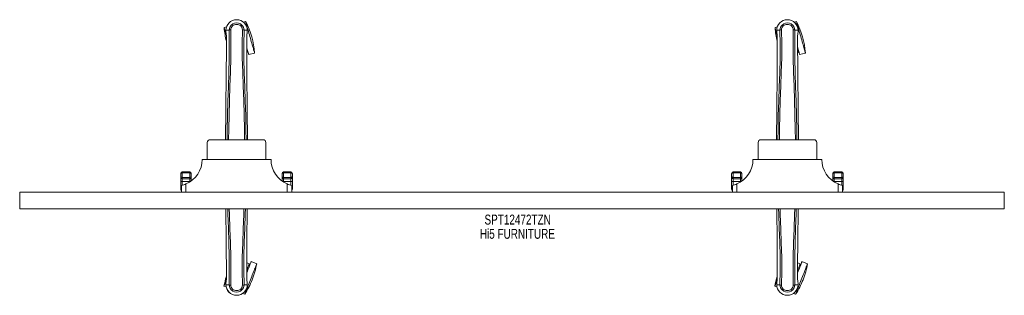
# Model space of a CAD drawing. Header units: inches. Extents: x 8.3 to 79.8, y 25 to 45.1.
import ezdxf

# ---------------------------------------------------------------- set-up
doc = ezdxf.new("R2010")
doc.units = ezdxf.units.IN
doc.header["$MEASUREMENT"] = 0
doc.linetypes.add('SLD-Solid', pattern=[0])
doc.layers.add('HI5-SYMBOLTEXT', color=5, linetype='SLD-Solid')
doc.styles.add('SLDTEXTSTYLE0', font='TXT', dxfattribs={"width": 0.75})

# ---------------------------------------------------------------- blocks, each defined once
blk = doc.blocks.new('SW_NOTE_0')
at = {"layer": 'HI5-SYMBOLTEXT', "color": 0, "char_height": 0.72, "attachment_point": 1, "style": 'SLDTEXTSTYLE0'}
for s, insert in [('SPT12472TZN', (0, 0.928)), ('Hi5 FURNITURE', (-0.341, -0.107))]:
    blk.add_mtext(s, dxfattribs=dict(at, insert=insert))

msp = doc.modelspace()

# ---------------------------------------------------------------- linework, layer by layer
at = {"color": 7, "linetype": 'SLD-Solid', "lineweight": 15}
for p, q in [((23.299, 44.528), (23.137, 44.482)), ((24.697, 44.923), (24.535, 44.878)), ((63.299, 44.528), (63.137, 44.482)), ((64.697, 44.923), (64.535, 44.878)), ((23.258, 44.287), (23.258, 44.17)), ((23.262, 44.287), (23.258, 44.287)), ((23.258, 44.17), (23.258, 44.166)), ((23.259, 44.286), (23.259, 44.17)), ((23.315, 44.286), (23.262, 44.287)), ((23.3, 43.786), (23.298, 42.861)), ((23.301, 42.861), (23.302, 43.785)), ((23.338, 44.286), (23.315, 44.286)), ((23.497, 44.286), (23.338, 44.286)), ((23.614, 44.322), (23.614, 44.324)), ((24.461, 44.324), (24.461, 44.322)), ((24.737, 44.286), (24.579, 44.286)), ((24.76, 44.286), (24.737, 44.286)), ((24.813, 44.287), (24.76, 44.286)), ((24.774, 43.732), (24.774, 43.785)), ((24.775, 43.786), (24.775, 43.732)), ((24.817, 44.287), (24.813, 44.287)), ((24.816, 44.17), (24.816, 44.286)), ((24.817, 44.287), (24.817, 44.17)), ((24.817, 44.166), (24.817, 44.17)), ((63.258, 44.287), (63.258, 44.17)), ((63.262, 44.287), (63.258, 44.287)), ((63.258, 44.17), (63.258, 44.166)), ((63.259, 44.286), (63.259, 44.17)), ((63.315, 44.286), (63.262, 44.287)), ((63.3, 43.786), (63.298, 42.861)), ((63.301, 42.861), (63.302, 43.785)), ((63.338, 44.286), (63.315, 44.286)), ((63.497, 44.286), (63.338, 44.286)), ((63.614, 44.322), (63.614, 44.324)), ((64.461, 44.324), (64.461, 44.322)), ((64.737, 44.286), (64.579, 44.286)), ((64.76, 44.286), (64.737, 44.286)), ((64.813, 44.287), (64.76, 44.286)), ((64.774, 43.732), (64.774, 43.785)), ((64.775, 43.786), (64.775, 43.732)), ((64.817, 44.287), (64.813, 44.287)), ((64.816, 44.17), (64.816, 44.286)), ((64.817, 44.287), (64.817, 44.17)), ((64.817, 44.166), (64.817, 44.17)), ((24.778, 42.673), (24.816, 42.684)), ((24.927, 42.52), (25.344, 42.638)), ((64.778, 42.673), (64.816, 42.684)), ((64.927, 42.52), (65.344, 42.638)), ((21.913, 36.141), (21.913, 34.903)), ((22.113, 36.341), (25.963, 36.341)), ((26.163, 36.141), (26.163, 34.903)), ((61.913, 36.141), (61.913, 34.903)), ((62.113, 36.341), (65.963, 36.341)), ((66.163, 36.141), (66.163, 34.903)), ((21.538, 34.903), (26.538, 34.903)), ((61.538, 34.903), (66.538, 34.903)), ((19.988, 33.692), (19.988, 33.879)), ((19.988, 33.608), (19.988, 33.692)), ((19.988, 33.338), (19.988, 33.608)), ((20.638, 34.005), (20.088, 34.005)), ((20.088, 34.005), (20.088, 33.939)), ((20.088, 33.939), (20.088, 33.595)), ((20.638, 33.939), (20.088, 33.939)), ((20.638, 33.939), (20.638, 34.005)), ((20.638, 33.595), (20.638, 33.939)), ((20.738, 33.879), (20.738, 33.692)), ((20.738, 33.692), (20.738, 33.608)), ((20.738, 33.608), (20.738, 33.343)), ((27.338, 33.692), (27.338, 33.879)), ((27.338, 33.608), (27.338, 33.692)), ((27.338, 33.343), (27.338, 33.608)), ((27.988, 34.005), (27.438, 34.005)), ((27.438, 34.005), (27.438, 33.939)), ((27.438, 33.939), (27.438, 33.595)), ((27.988, 33.939), (27.438, 33.939)), ((27.988, 33.939), (27.988, 34.005)), ((27.988, 33.595), (27.988, 33.939)), ((28.088, 33.879), (28.088, 33.692)), ((28.088, 33.692), (28.088, 33.608)), ((28.088, 33.608), (28.088, 33.338)), ((59.988, 33.692), (59.988, 33.879)), ((59.988, 33.608), (59.988, 33.692)), ((59.988, 33.338), (59.988, 33.608)), ((60.638, 34.005), (60.088, 34.005)), ((60.088, 34.005), (60.088, 33.939)), ((60.088, 33.939), (60.088, 33.595)), ((60.638, 33.939), (60.088, 33.939)), ((60.638, 33.939), (60.638, 34.005)), ((60.638, 33.595), (60.638, 33.939)), ((60.738, 33.879), (60.738, 33.692)), ((60.738, 33.692), (60.738, 33.608)), ((60.738, 33.608), (60.738, 33.343)), ((67.338, 33.692), (67.338, 33.879)), ((67.338, 33.608), (67.338, 33.692)), ((67.338, 33.343), (67.338, 33.608)), ((67.988, 34.005), (67.438, 34.005)), ((67.438, 34.005), (67.438, 33.939)), ((67.438, 33.939), (67.438, 33.595)), ((67.988, 33.939), (67.438, 33.939)), ((67.988, 33.939), (67.988, 34.005)), ((67.988, 33.595), (67.988, 33.939)), ((68.088, 33.879), (68.088, 33.692)), ((68.088, 33.692), (68.088, 33.608)), ((68.088, 33.608), (68.088, 33.338)), ((19.988, 32.911), (19.988, 33.338)), ((19.988, 32.753), (19.988, 32.911)), ((20.038, 32.528), (20.038, 33.028)), ((20.088, 33.595), (20.638, 33.595)), ((20.088, 33.595), (20.088, 33.511)), ((20.088, 33.511), (20.638, 33.511)), ((20.088, 33.511), (20.088, 33.302)), ((20.638, 33.302), (20.088, 33.302)), ((20.088, 33.302), (20.088, 33.04)), ((20.362, 33.132), (20.362, 32.528)), ((20.638, 33.511), (20.638, 33.595)), ((20.638, 33.302), (20.638, 33.511)), ((20.638, 33.275), (20.638, 33.302)), ((27.988, 33.595), (27.438, 33.595)), ((27.438, 33.595), (27.438, 33.511)), ((27.988, 33.511), (27.438, 33.511)), ((27.438, 33.511), (27.438, 33.302)), ((27.988, 33.302), (27.438, 33.302)), ((27.438, 33.302), (27.438, 33.275)), ((27.714, 32.528), (27.714, 33.132)), ((27.988, 33.511), (27.988, 33.595)), ((27.988, 33.302), (27.988, 33.511)), ((27.988, 33.04), (27.988, 33.302)), ((28.038, 33.028), (28.038, 32.528)), ((28.088, 33.338), (28.088, 32.911)), ((28.088, 32.911), (28.088, 32.753)), ((59.988, 32.911), (59.988, 33.338)), ((59.988, 32.753), (59.988, 32.911)), ((60.038, 32.528), (60.038, 33.028)), ((60.088, 33.595), (60.638, 33.595)), ((60.088, 33.595), (60.088, 33.511)), ((60.088, 33.511), (60.638, 33.511)), ((60.088, 33.511), (60.088, 33.302)), ((60.638, 33.302), (60.088, 33.302)), ((60.088, 33.302), (60.088, 33.04)), ((60.362, 33.132), (60.362, 32.528)), ((60.638, 33.511), (60.638, 33.595)), ((60.638, 33.302), (60.638, 33.511)), ((60.638, 33.275), (60.638, 33.302)), ((67.988, 33.595), (67.438, 33.595)), ((67.438, 33.595), (67.438, 33.511)), ((67.988, 33.511), (67.438, 33.511)), ((67.438, 33.511), (67.438, 33.302)), ((67.988, 33.302), (67.438, 33.302)), ((67.438, 33.302), (67.438, 33.275)), ((67.714, 32.528), (67.714, 33.132)), ((67.988, 33.511), (67.988, 33.595)), ((67.988, 33.302), (67.988, 33.511)), ((67.988, 33.04), (67.988, 33.302)), ((68.038, 33.028), (68.038, 32.528)), ((68.088, 33.338), (68.088, 32.911)), ((68.088, 32.911), (68.088, 32.753)), ((8.288, 32.528), (8.288, 31.324)), ((79.788, 32.528), (8.288, 32.528)), ((79.788, 32.528), (79.788, 31.324)), ((79.788, 31.324), (8.288, 31.324)), ((24.774, 27.245), (24.774, 26.321)), ((24.775, 26.32), (24.778, 27.245)), ((24.968, 27.339), (24.778, 27.413)), ((25.498, 27.332), (25.094, 27.491)), ((64.774, 27.245), (64.774, 26.321)), ((64.775, 26.32), (64.778, 27.245)), ((64.968, 27.339), (64.778, 27.413)), ((65.498, 27.332), (65.094, 27.491)), ((23.258, 25.94), (23.258, 25.936)), ((23.258, 25.819), (23.258, 25.936)), ((23.258, 25.819), (23.262, 25.819)), ((23.259, 25.936), (23.259, 25.82)), ((23.262, 25.819), (23.315, 25.82)), ((23.3, 26.32), (23.3, 26.374)), ((23.302, 26.375), (23.302, 26.321)), ((23.315, 25.82), (23.338, 25.82)), ((23.338, 25.82), (23.497, 25.82)), ((23.614, 25.782), (23.614, 25.785)), ((24.461, 25.785), (24.461, 25.782)), ((24.579, 25.82), (24.737, 25.82)), ((24.737, 25.82), (24.76, 25.82)), ((24.76, 25.82), (24.813, 25.819)), ((24.813, 25.819), (24.817, 25.819)), ((24.816, 25.82), (24.816, 25.936)), ((24.817, 25.936), (24.817, 25.94)), ((24.817, 25.819), (24.817, 25.936)), ((63.258, 25.94), (63.258, 25.936)), ((63.258, 25.819), (63.258, 25.936)), ((63.258, 25.819), (63.262, 25.819)), ((63.259, 25.936), (63.259, 25.82)), ((63.262, 25.819), (63.315, 25.82)), ((63.3, 26.32), (63.3, 26.374)), ((63.302, 26.375), (63.302, 26.321)), ((63.315, 25.82), (63.338, 25.82)), ((63.338, 25.82), (63.497, 25.82)), ((63.614, 25.782), (63.614, 25.785)), ((64.461, 25.785), (64.461, 25.782)), ((64.579, 25.82), (64.737, 25.82)), ((64.737, 25.82), (64.76, 25.82)), ((64.76, 25.82), (64.813, 25.819)), ((64.813, 25.819), (64.817, 25.819)), ((64.816, 25.82), (64.816, 25.936)), ((64.817, 25.936), (64.817, 25.94)), ((64.817, 25.819), (64.817, 25.936)), ((23.122, 25.713), (23.278, 25.652)), ((24.474, 25.183), (24.631, 25.121)), ((63.122, 25.713), (63.278, 25.652)), ((64.474, 25.183), (64.631, 25.121))]:
    msp.add_line(p, q, dxfattribs=at)
at = {"color": 7, "linetype": 'SLD-Solid', "lineweight": 15, "flags": 128}
for points in [[(23.137, 44.482), (23.139, 44.476), (23.145, 44.456), (23.154, 44.423), (23.167, 44.377), (23.184, 44.319), (23.203, 44.249), (23.226, 44.169), (23.251, 44.079), (23.279, 43.981), (23.294, 43.928)], [(23.614, 44.324), (23.62, 44.4), (23.643, 44.475), (23.683, 44.543), (23.736, 44.603), (23.801, 44.652), (23.875, 44.688), (23.955, 44.71), (24.038, 44.717), (24.121, 44.71), (24.2, 44.688), (24.274, 44.652), (24.339, 44.603), (24.393, 44.543), (24.432, 44.475), (24.455, 44.4), (24.461, 44.324)], [(24.697, 44.923), (24.699, 44.917), (24.705, 44.897), (24.714, 44.864), (24.727, 44.818), (24.744, 44.76), (24.763, 44.69), (24.786, 44.61), (24.811, 44.521), (24.839, 44.422), (24.869, 44.316), (24.901, 44.204), (24.934, 44.086), (24.968, 43.966), (25.003, 43.843), (25.038, 43.719), (25.073, 43.596), (25.107, 43.475), (25.14, 43.358), (25.172, 43.245), (25.202, 43.139), (25.23, 43.041), (25.255, 42.951), (25.278, 42.871), (25.297, 42.802), (25.314, 42.744), (25.327, 42.698), (25.336, 42.665), (25.342, 42.645), (25.344, 42.638)], [(63.137, 44.482), (63.139, 44.476), (63.145, 44.456), (63.154, 44.423), (63.167, 44.377), (63.184, 44.319), (63.203, 44.249), (63.226, 44.169), (63.251, 44.079), (63.279, 43.981), (63.294, 43.928)], [(63.614, 44.324), (63.62, 44.4), (63.643, 44.475), (63.683, 44.543), (63.736, 44.603), (63.801, 44.652), (63.875, 44.688), (63.955, 44.71), (64.038, 44.717), (64.121, 44.71), (64.2, 44.688), (64.274, 44.652), (64.339, 44.603), (64.393, 44.543), (64.432, 44.475), (64.455, 44.4), (64.461, 44.324)], [(64.697, 44.923), (64.699, 44.917), (64.705, 44.897), (64.714, 44.864), (64.727, 44.818), (64.744, 44.76), (64.763, 44.69), (64.786, 44.61), (64.811, 44.521), (64.839, 44.422), (64.869, 44.316), (64.901, 44.204), (64.934, 44.086), (64.968, 43.966), (65.003, 43.843), (65.038, 43.719), (65.073, 43.596), (65.107, 43.475), (65.14, 43.358), (65.172, 43.245), (65.202, 43.139), (65.23, 43.041), (65.255, 42.951), (65.278, 42.871), (65.297, 42.802), (65.314, 42.744), (65.327, 42.698), (65.336, 42.665), (65.342, 42.645), (65.344, 42.638)], [(23.258, 44.17), (23.271, 44.073), (23.287, 43.997)], [(23.258, 44.166), (23.27, 44.076), (23.289, 43.986)], [(23.287, 43.997), (23.287, 43.991), (23.289, 43.986)], [(23.3, 43.786), (23.3, 43.786), (23.301, 43.785), (23.302, 43.785)], [(23.352, 36.341), (23.357, 37.052), (23.377, 38.097), (23.406, 39.139), (23.441, 40.178), (23.476, 41.211), (23.501, 42.241), (23.509, 43.266), (23.497, 44.286)], [(23.461, 36.341), (23.468, 37.106), (23.489, 38.148), (23.521, 39.188), (23.558, 40.224), (23.595, 41.255), (23.621, 42.282), (23.629, 43.304), (23.615, 44.321)], [(24.614, 36.341), (24.608, 37.106), (24.586, 38.149), (24.555, 39.189), (24.517, 40.224), (24.481, 41.255), (24.455, 42.282), (24.447, 43.304), (24.461, 44.321)], [(24.723, 36.341), (24.718, 37.052), (24.699, 38.097), (24.669, 39.139), (24.634, 40.177), (24.6, 41.211), (24.575, 42.241), (24.566, 43.266), (24.579, 44.286)], [(24.773, 43.785), (24.774, 43.785), (24.775, 43.786), (24.775, 43.786)], [(24.775, 43.732), (24.783, 41.162), (24.811, 38.537), (24.839, 36.341)], [(24.787, 43.986), (24.804, 44.066), (24.817, 44.166)], [(24.787, 43.986), (24.788, 43.991), (24.789, 43.997)], [(24.817, 44.17), (24.805, 44.073), (24.789, 43.997)], [(24.816, 44.286), (24.817, 44.286), (24.818, 44.287), (24.817, 44.287)], [(63.258, 44.17), (63.271, 44.073), (63.287, 43.997)], [(63.258, 44.166), (63.27, 44.076), (63.289, 43.986)], [(63.287, 43.997), (63.287, 43.991), (63.289, 43.986)], [(63.3, 43.786), (63.3, 43.786), (63.301, 43.785), (63.302, 43.785)], [(63.352, 36.341), (63.357, 37.052), (63.377, 38.097), (63.406, 39.139), (63.441, 40.178), (63.476, 41.211), (63.501, 42.241), (63.509, 43.266), (63.497, 44.286)], [(63.461, 36.341), (63.468, 37.106), (63.489, 38.148), (63.521, 39.188), (63.558, 40.224), (63.595, 41.255), (63.621, 42.282), (63.629, 43.304), (63.615, 44.321)], [(64.614, 36.341), (64.608, 37.106), (64.586, 38.149), (64.555, 39.189), (64.517, 40.224), (64.481, 41.255), (64.455, 42.282), (64.447, 43.304), (64.461, 44.321)], [(64.723, 36.341), (64.718, 37.052), (64.699, 38.097), (64.669, 39.139), (64.634, 40.177), (64.6, 41.211), (64.575, 42.241), (64.566, 43.266), (64.579, 44.286)], [(64.773, 43.785), (64.774, 43.785), (64.775, 43.786), (64.775, 43.786)], [(64.775, 43.732), (64.783, 41.162), (64.811, 38.537), (64.839, 36.341)], [(64.787, 43.986), (64.804, 44.066), (64.817, 44.166)], [(64.787, 43.986), (64.788, 43.991), (64.789, 43.997)], [(64.817, 44.17), (64.805, 44.073), (64.789, 43.997)], [(64.816, 44.286), (64.817, 44.286), (64.818, 44.287), (64.817, 44.287)], [(24.778, 43.048), (24.785, 43.022), (24.813, 42.923), (24.838, 42.833), (24.861, 42.753), (24.881, 42.684), (24.897, 42.626), (24.91, 42.58), (24.919, 42.547), (24.925, 42.527), (24.927, 42.52)], [(64.778, 43.048), (64.785, 43.022), (64.813, 42.923), (64.838, 42.833), (64.861, 42.753), (64.881, 42.684), (64.897, 42.626), (64.91, 42.58), (64.919, 42.547), (64.925, 42.527), (64.927, 42.52)], [(23.298, 42.861), (23.292, 41.162), (23.265, 38.537), (23.237, 36.341)], [(24.779, 42.812), (24.79, 42.775), (24.802, 42.732), (24.81, 42.703), (24.815, 42.687), (24.816, 42.684)], [(63.298, 42.861), (63.292, 41.162), (63.265, 38.537), (63.237, 36.341)], [(64.779, 42.812), (64.79, 42.775), (64.802, 42.732), (64.81, 42.703), (64.815, 42.687), (64.816, 42.684)], [(20.088, 33.939), (20.081, 33.939), (20.062, 33.937), (20.046, 33.933), (20.017, 33.921), (20.016, 33.919), (20.002, 33.908), (19.991, 33.892), (19.988, 33.885), (19.988, 33.882), (19.988, 33.881), (19.988, 33.88), (19.988, 33.879), (19.988, 33.879), (19.988, 33.879)], [(20.738, 33.879), (20.738, 33.879), (20.738, 33.879), (20.738, 33.88), (20.738, 33.881), (20.738, 33.882), (20.737, 33.885), (20.735, 33.892), (20.723, 33.908), (20.71, 33.919), (20.708, 33.921), (20.68, 33.933), (20.664, 33.937), (20.644, 33.939), (20.638, 33.939)], [(27.438, 33.939), (27.431, 33.939), (27.412, 33.937), (27.396, 33.933), (27.367, 33.921), (27.366, 33.919), (27.352, 33.908), (27.341, 33.892), (27.338, 33.885), (27.338, 33.882), (27.338, 33.881), (27.338, 33.88), (27.338, 33.879), (27.338, 33.879), (27.338, 33.879)], [(28.088, 33.879), (28.088, 33.879), (28.088, 33.879), (28.088, 33.88), (28.088, 33.881), (28.088, 33.882), (28.087, 33.885), (28.085, 33.892), (28.073, 33.908), (28.06, 33.919), (28.058, 33.921), (28.03, 33.933), (28.014, 33.937), (27.994, 33.939), (27.988, 33.939)], [(60.088, 33.939), (60.081, 33.939), (60.062, 33.937), (60.046, 33.933), (60.017, 33.921), (60.016, 33.919), (60.002, 33.908), (59.991, 33.892), (59.988, 33.885), (59.988, 33.882), (59.988, 33.881), (59.988, 33.88), (59.988, 33.879), (59.988, 33.879), (59.988, 33.879)], [(60.738, 33.879), (60.738, 33.879), (60.738, 33.879), (60.738, 33.88), (60.738, 33.881), (60.738, 33.882), (60.737, 33.885), (60.735, 33.892), (60.723, 33.908), (60.71, 33.919), (60.708, 33.921), (60.68, 33.933), (60.664, 33.937), (60.644, 33.939), (60.638, 33.939)], [(67.438, 33.939), (67.431, 33.939), (67.412, 33.937), (67.396, 33.933), (67.367, 33.921), (67.366, 33.919), (67.352, 33.908), (67.341, 33.892), (67.338, 33.885), (67.338, 33.882), (67.338, 33.881), (67.338, 33.88), (67.338, 33.879), (67.338, 33.879), (67.338, 33.879)], [(68.088, 33.879), (68.088, 33.879), (68.088, 33.879), (68.088, 33.88), (68.088, 33.881), (68.088, 33.882), (68.087, 33.885), (68.085, 33.892), (68.073, 33.908), (68.06, 33.919), (68.058, 33.921), (68.03, 33.933), (68.014, 33.937), (67.994, 33.939), (67.988, 33.939)], [(19.988, 33.338), (19.99, 33.331), (19.995, 33.324), (20.005, 33.318), (20.017, 33.312), (20.032, 33.308), (20.049, 33.304), (20.068, 33.302), (20.088, 33.302)], [(19.988, 32.911), (19.99, 32.904), (19.995, 32.897), (20.005, 32.891), (20.017, 32.885), (20.032, 32.881), (20.038, 32.879)], [(27.988, 33.302), (28.007, 33.302), (28.026, 33.304), (28.043, 33.308), (28.058, 33.312), (28.071, 33.318), (28.08, 33.324), (28.086, 33.331), (28.088, 33.338)], [(28.038, 32.879), (28.043, 32.881), (28.058, 32.885), (28.071, 32.891), (28.08, 32.897), (28.086, 32.904), (28.088, 32.911)], [(59.988, 33.338), (59.99, 33.331), (59.995, 33.324), (60.005, 33.318), (60.017, 33.312), (60.032, 33.308), (60.049, 33.304), (60.068, 33.302), (60.088, 33.302)], [(59.988, 32.911), (59.99, 32.904), (59.995, 32.897), (60.005, 32.891), (60.017, 32.885), (60.032, 32.881), (60.038, 32.879)], [(67.988, 33.302), (68.007, 33.302), (68.026, 33.304), (68.043, 33.308), (68.058, 33.312), (68.071, 33.318), (68.08, 33.324), (68.086, 33.331), (68.088, 33.338)], [(68.038, 32.879), (68.043, 32.881), (68.058, 32.885), (68.071, 32.891), (68.08, 32.897), (68.086, 32.904), (68.088, 32.911)], [(23.3, 26.374), (23.292, 28.944), (23.267, 31.324)], [(23.396, 31.324), (23.406, 30.967), (23.441, 29.929), (23.476, 28.895), (23.501, 27.865), (23.509, 26.84), (23.497, 25.82)], [(23.508, 31.324), (23.521, 30.918), (23.558, 29.882), (23.595, 28.851), (23.621, 27.824), (23.629, 26.802), (23.614, 25.785)], [(24.567, 31.324), (24.555, 30.918), (24.517, 29.883), (24.481, 28.851), (24.455, 27.825), (24.447, 26.803), (24.461, 25.785)], [(24.679, 31.324), (24.669, 30.967), (24.634, 29.929), (24.6, 28.895), (24.575, 27.865), (24.566, 26.84), (24.579, 25.82)], [(24.778, 27.245), (24.783, 28.944), (24.808, 31.324)], [(63.3, 26.374), (63.292, 28.944), (63.267, 31.324)], [(63.396, 31.324), (63.406, 30.967), (63.441, 29.929), (63.476, 28.895), (63.501, 27.865), (63.509, 26.84), (63.497, 25.82)], [(63.508, 31.324), (63.521, 30.918), (63.558, 29.882), (63.595, 28.851), (63.621, 27.824), (63.629, 26.802), (63.614, 25.785)], [(64.567, 31.324), (64.555, 30.918), (64.517, 29.883), (64.481, 28.851), (64.455, 27.825), (64.447, 26.803), (64.461, 25.785)], [(64.679, 31.324), (64.669, 30.967), (64.634, 29.929), (64.6, 28.895), (64.575, 27.865), (64.566, 26.84), (64.579, 25.82)], [(64.778, 27.245), (64.783, 28.944), (64.808, 31.324)], [(24.631, 25.121), (24.633, 25.128), (24.641, 25.147), (24.654, 25.179), (24.671, 25.223), (24.693, 25.28), (24.719, 25.347), (24.75, 25.424), (24.784, 25.511), (24.821, 25.606), (24.861, 25.709), (24.904, 25.818), (24.948, 25.931), (24.994, 26.048), (25.041, 26.167), (25.088, 26.287), (25.134, 26.406), (25.18, 26.523), (25.225, 26.636), (25.267, 26.745), (25.307, 26.847), (25.345, 26.943), (25.379, 27.03), (25.409, 27.107), (25.436, 27.174), (25.458, 27.23), (25.475, 27.275), (25.487, 27.307), (25.495, 27.326), (25.498, 27.332)], [(24.774, 26.674), (24.777, 26.681), (24.821, 26.794), (24.864, 26.903), (24.904, 27.005), (24.942, 27.101), (24.976, 27.188), (25.006, 27.265), (25.032, 27.332), (25.054, 27.388), (25.072, 27.433), (25.084, 27.465), (25.092, 27.484), (25.094, 27.491)], [(24.968, 27.339), (24.967, 27.336), (24.961, 27.32), (24.949, 27.292), (24.933, 27.251), (24.912, 27.197), (24.887, 27.133), (24.858, 27.058), (24.825, 26.974), (24.789, 26.882), (24.774, 26.844)], [(64.631, 25.121), (64.633, 25.128), (64.641, 25.147), (64.654, 25.179), (64.671, 25.223), (64.693, 25.28), (64.719, 25.347), (64.75, 25.424), (64.784, 25.511), (64.821, 25.606), (64.861, 25.709), (64.904, 25.818), (64.948, 25.931), (64.994, 26.048), (65.041, 26.167), (65.088, 26.287), (65.134, 26.406), (65.18, 26.523), (65.225, 26.636), (65.267, 26.745), (65.307, 26.847), (65.345, 26.943), (65.379, 27.03), (65.409, 27.107), (65.436, 27.174), (65.458, 27.23), (65.475, 27.275), (65.487, 27.307), (65.495, 27.326), (65.498, 27.332)], [(64.774, 26.674), (64.777, 26.681), (64.821, 26.794), (64.864, 26.903), (64.904, 27.005), (64.942, 27.101), (64.976, 27.188), (65.006, 27.265), (65.032, 27.332), (65.054, 27.388), (65.072, 27.433), (65.084, 27.465), (65.092, 27.484), (65.094, 27.491)], [(64.968, 27.339), (64.967, 27.336), (64.961, 27.32), (64.949, 27.292), (64.933, 27.251), (64.912, 27.197), (64.887, 27.133), (64.858, 27.058), (64.825, 26.974), (64.789, 26.882), (64.774, 26.844)], [(23.122, 25.713), (23.124, 25.719), (23.132, 25.739), (23.144, 25.771), (23.162, 25.815), (23.184, 25.871), (23.21, 25.938), (23.24, 26.016), (23.274, 26.103), (23.291, 26.145)], [(23.289, 26.12), (23.272, 26.04), (23.258, 25.94)], [(23.258, 25.936), (23.271, 26.033), (23.287, 26.109)], [(23.259, 25.82), (23.259, 25.82), (23.258, 25.82), (23.258, 25.819)], [(23.289, 26.12), (23.287, 26.115), (23.287, 26.109)], [(23.302, 26.321), (23.301, 26.321), (23.3, 26.321), (23.3, 26.32)], [(24.461, 25.782), (24.455, 25.706), (24.432, 25.631), (24.393, 25.563), (24.339, 25.503), (24.274, 25.454), (24.2, 25.418), (24.121, 25.396), (24.038, 25.389), (23.955, 25.396), (23.875, 25.418), (23.801, 25.454), (23.736, 25.503), (23.683, 25.563), (23.643, 25.631), (23.62, 25.706), (23.614, 25.782)], [(24.775, 26.32), (24.775, 26.321), (24.774, 26.321), (24.774, 26.321)], [(24.789, 26.109), (24.788, 26.115), (24.787, 26.12)], [(24.817, 25.94), (24.806, 26.03), (24.787, 26.12)], [(24.817, 25.936), (24.805, 26.033), (24.789, 26.109)], [(63.122, 25.713), (63.124, 25.719), (63.132, 25.739), (63.144, 25.771), (63.162, 25.815), (63.184, 25.871), (63.21, 25.938), (63.24, 26.016), (63.274, 26.103), (63.291, 26.145)], [(63.289, 26.12), (63.272, 26.04), (63.258, 25.94)], [(63.258, 25.936), (63.271, 26.033), (63.287, 26.109)], [(63.259, 25.82), (63.259, 25.82), (63.258, 25.82), (63.258, 25.819)], [(63.289, 26.12), (63.287, 26.115), (63.287, 26.109)], [(63.302, 26.321), (63.301, 26.321), (63.3, 26.321), (63.3, 26.32)], [(64.461, 25.782), (64.455, 25.706), (64.432, 25.631), (64.393, 25.563), (64.339, 25.503), (64.274, 25.454), (64.2, 25.418), (64.121, 25.396), (64.038, 25.389), (63.955, 25.396), (63.875, 25.418), (63.801, 25.454), (63.736, 25.503), (63.683, 25.563), (63.643, 25.631), (63.62, 25.706), (63.614, 25.782)], [(64.775, 26.32), (64.775, 26.321), (64.774, 26.321), (64.774, 26.321)], [(64.789, 26.109), (64.788, 26.115), (64.787, 26.12)], [(64.817, 25.94), (64.806, 26.03), (64.787, 26.12)], [(64.817, 25.936), (64.805, 26.033), (64.789, 26.109)]]:
    msp.add_lwpolyline(points, dxfattribs=at)
at = {"color": 7, "linetype": 'SLD-Solid', "lineweight": 15}
for centre, radius, start, end in [((24.038, 44.277), 0.78, 0, 179.30384), ((24.038, 44.277), 0.78, 0.7166, 179.2834), ((64.038, 44.277), 0.78, 0, 179.30384), ((64.038, 44.277), 0.78, 0.7166, 179.2834), ((29.148, 44.948), 6.029, 184.42958, 194.00364), ((24.038, 44.292), 0.541, 359.35023, 180.64977), ((19.333, 42.172), 6.029, 4.42958, 27.14969), ((69.148, 44.948), 6.029, 184.42958, 194.00364), ((64.038, 44.292), 0.541, 359.35015, 180.64985), ((59.333, 42.172), 6.029, 4.42958, 27.14969), ((23.288, 44.17), 0.03, 180.00277, 185.05103), ((22.114, 43.815), 1.187, 358.57266, 8.78915), ((23.616, 44.099), 0.221, 90.30866, 122.51948), ((24.455, 44.089), 0.233, 58.03964, 88.5922), ((25.962, 43.815), 1.187, 171.21173, 181.4271), ((63.288, 44.17), 0.03, 180.00277, 185.05103), ((62.114, 43.815), 1.187, 358.57061, 8.7912), ((63.616, 44.099), 0.221, 90.30902, 122.51943), ((64.455, 44.089), 0.233, 58.03876, 88.59277), ((65.962, 43.815), 1.187, 171.21259, 181.42687), ((22.113, 36.141), 0.2, 90, 180), ((25.963, 36.141), 0.2, 0, 90), ((62.113, 36.141), 0.2, 90, 180), ((65.963, 36.141), 0.2, 0, 90), ((19.615, 34.904), 1.923, 292.85334, 359.97769), ((28.46, 34.904), 1.923, 180.0133, 247.15567), ((59.615, 34.904), 1.923, 292.8534, 359.97758), ((68.46, 34.904), 1.923, 180.01347, 247.1556), ((20.107, 33.886), 0.119, 99.2187, 183.33201), ((20.086, 33.693), 0.0982, 180.68905, 271.06425), ((20.086, 33.609), 0.0984, 181.00493, 270.96995), ((20.619, 33.886), 0.119, 356.66757, 80.7804), ((20.64, 33.693), 0.0982, 268.93551, 359.31253), ((20.639, 33.609), 0.0983, 269.02869, 358.99778), ((27.457, 33.886), 0.119, 99.21983, 183.33219), ((27.436, 33.693), 0.0982, 180.68826, 271.0637), ((27.436, 33.609), 0.0983, 181.00357, 270.96997), ((27.969, 33.886), 0.119, 356.66778, 80.78085), ((27.99, 33.693), 0.0982, 268.93591, 359.31146), ((27.989, 33.609), 0.0984, 269.03005, 358.99575), ((60.107, 33.886), 0.119, 99.21983, 183.33219), ((60.086, 33.693), 0.0982, 180.68826, 271.0637), ((60.086, 33.609), 0.0983, 181.00357, 270.96997), ((60.619, 33.886), 0.119, 356.66778, 80.78085), ((60.64, 33.693), 0.0982, 268.93591, 359.31146), ((60.639, 33.609), 0.0984, 269.03005, 358.99575), ((67.457, 33.886), 0.119, 99.22007, 183.33195), ((67.436, 33.693), 0.0982, 180.68904, 271.06292), ((67.436, 33.609), 0.0984, 181.00492, 270.96862), ((67.969, 33.886), 0.119, 356.66757, 80.7804), ((67.99, 33.693), 0.0982, 268.93551, 359.31253), ((67.989, 33.609), 0.0983, 269.03004, 358.99642), ((19.616, 34.903), 1.922, 282.68027, 292.83104), ((20.639, 33.549), 0.247, 269.77409, 280.76607), ((27.437, 33.549), 0.247, 259.23357, 270.22601), ((28.46, 34.906), 1.925, 247.17664, 257.31205), ((59.616, 34.903), 1.922, 282.68062, 292.83081), ((60.639, 33.549), 0.247, 269.77382, 280.76661), ((67.437, 33.549), 0.247, 259.23392, 270.2254), ((68.461, 34.906), 1.925, 247.17669, 257.31177), ((20.088, 32.753), 0.1, 180, 240), ((27.988, 32.753), 0.1, 300, 0), ((60.088, 32.753), 0.1, 180, 240), ((67.988, 32.753), 0.1, 300, 0), ((19.561, 28.384), 6.029, 338.59527, 349.95533), ((59.561, 28.384), 6.029, 338.59527, 349.95533), ((29.058, 24.661), 6.029, 162.94998, 169.95533), ((24.038, 25.829), 0.78, 180, 359.30384), ((24.038, 25.829), 0.78, 180.7166, 359.2834), ((22.113, 26.291), 1.187, 351.21253, 1.42693), ((23.62, 26.017), 0.233, 238.03816, 268.59336), ((24.038, 25.814), 0.541, 179.35007, 0.64993), ((24.46, 26.007), 0.221, 270.31046, 302.51821), ((19.561, 28.384), 6.029, 327.23522, 338.59527), ((25.962, 26.291), 1.187, 178.57182, 188.78999), ((24.788, 25.936), 0.03, 0.00277, 5.05103), ((69.058, 24.661), 6.029, 162.94998, 169.95533), ((64.038, 25.829), 0.78, 180, 359.30384), ((64.038, 25.829), 0.78, 180.7166, 359.2834), ((62.113, 26.291), 1.187, 351.21253, 1.42693), ((63.62, 26.017), 0.233, 238.03778, 268.59374), ((64.038, 25.814), 0.541, 179.35007, 0.64993), ((64.46, 26.007), 0.221, 270.31055, 302.51843), ((59.561, 28.384), 6.029, 327.23522, 338.59527), ((65.961, 26.291), 1.187, 178.57073, 188.79108), ((64.788, 25.936), 0.03, 0.00277, 5.05103)]:
    msp.add_arc(centre, radius, start, end, dxfattribs=at)

# ---------------------------------------------------------------- block references
at = {"layer": 'HI5-SYMBOLTEXT', "color": 5}
msp.add_blockref('SW_NOTE_0', (42.041, 29.98), dxfattribs=at)

doc.saveas('drawing.dxf')
